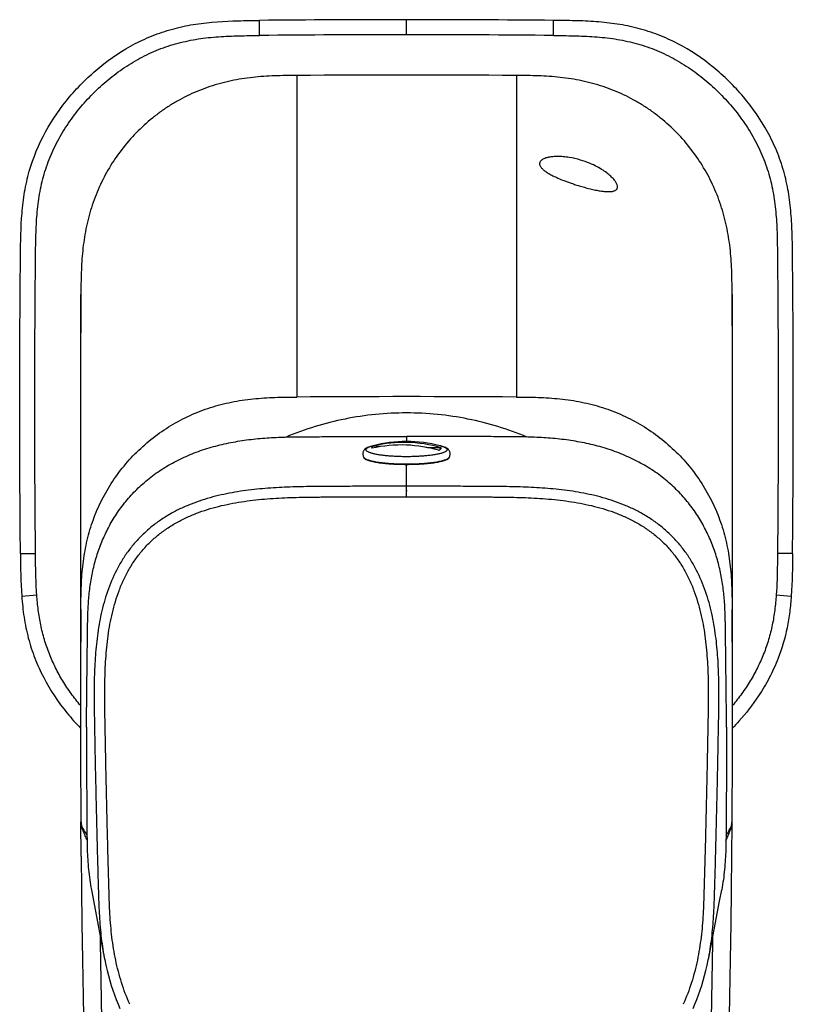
# Model space of a CAD drawing. Header units: millimetres. Extents: x -31 to 283, y -92 to 284.
# Tile 2 of 10: x -31 to 20, y 15 to 80. Entities that reach past the tile are written whole.
import ezdxf

# ---------------------------------------------------------------- set-up
doc = ezdxf.new("R2010")
doc.units = ezdxf.units.MM
doc.header["$LTSCALE"] = 23.1
doc.layers.get('0').update_dxf_attribs({"linetype": 'CONTINUOUS'})

msp = doc.modelspace()

# ---------------------------------------------------------------- linework, layer by layer
at = {"color": 9, "linetype": 'CONTINUOUS'}
for p, q in [((-15.167, 78.876), (-15.177, 79.876)), ((-5.42, 78.923), (-5.42, 79.923)), ((4.328, 78.876), (4.337, 79.876)), ((-12.706, 76.223), (-12.706, 54.889)), ((1.867, 76.223), (1.867, 54.889)), ((-5.42, 52.273), (-5.42, 51.939)), ((-5.42, 48.273), (-5.42, 50.427)), ((-31.033, 44.506), (-30.033, 44.516)), ((20.193, 44.506), (19.193, 44.516)), ((-30.948, 41.684), (-29.95, 41.755)), ((19.111, 41.755), (20.108, 41.684))]:
    msp.add_line(p, q, dxfattribs=at)
at = {"color": 7, "linetype": 'CONTINUOUS'}
for p, q in [((-27.024, 40.789), (-27.024, 61.684)), ((16.185, 61.684), (16.185, 40.789)), ((-27.05, 54.285), (-27.05, 33.613)), ((16.21, 33.613), (16.21, 54.285)), ((-7.548, 51.66), (-6.868, 51.639)), ((-27.005, 24.42), (-27.025, 26.699)), ((-27.024, 26.633), (-27.024, 26.635)), ((-27.024, 26.621), (-27.023, 26.506)), ((-27.023, 26.507), (-27.023, 26.506)), ((16.184, 26.506), (16.184, 26.507)), ((16.185, 26.633), (16.185, 26.701)), ((-26.33, 22.201), (-25.471, 17.699)), ((15.344, 21.434), (15.491, 22.201)), ((14.63, 17.693), (15.344, 21.434))]:
    msp.add_line(p, q, dxfattribs=at)
at = {"color": 9, "linetype": 'CONTINUOUS'}
msp.add_lwpolyline([(-5.42, 48.702), (-5.42, 48.676), (-5.42, 48.648)], dxfattribs=at)
at = {"color": 7, "linetype": 'CONTINUOUS'}
for points in [[(15.993, 12.554), (16.039, 15.097), (16.08, 17.564), (16.114, 19.94), (16.143, 22.225), (16.166, 24.419), (16.185, 26.634)], [(-27.005, 24.42), (-26.982, 22.226), (-26.954, 19.941), (-26.919, 17.565), (-26.878, 15.098), (-26.832, 12.554)], [(-25.471, 17.699), (-25.443, 17.555), (-25.367, 17.194), (-25.285, 16.844), (-25.199, 16.505), (-25.106, 16.174), (-25.009, 15.851), (-24.905, 15.534), (-24.796, 15.221), (-24.68, 14.912), (-24.558, 14.605), (-24.435, 14.315)], [(13.595, 14.315), (13.718, 14.605), (13.841, 14.912), (13.957, 15.221), (14.066, 15.534), (14.169, 15.851), (14.267, 16.174), (14.359, 16.505), (14.446, 16.844), (14.528, 17.194), (14.603, 17.555), (14.63, 17.693)]]:
    msp.add_lwpolyline(points, dxfattribs=at)
for centre, radius, start, end in [((-5.415, -921.634), 1001.558, 90.000256, 90.558431), ((-5.424, -921.634), 1001.558, 89.441569, 89.999744), ((-5.778, 42.942), 8.765, 87.65476, 102.81119), ((-5.42, 42.939), 9, 75.70107, 104.29888), ((-5.606, 43.121), 8.757, 88.78238, 102.81549), ((-5.611, 42.919), 8.959, 73.83959, 88.77875), ((-5.786, 42.74), 8.967, 73.84757, 87.65992), ((971.911, 33.613), 998.96, 179.588419, 180.392079), ((-982.75, 33.613), 998.96, 359.607921, 0.411581), ((-25.857, 26.786), 1.169, 180.42238, 213.33116), ((-5.871, 39.905), 25.076, 213.28432, 214.16847), ((-4.971, 39.907), 25.08, 325.83164, 326.71563), ((15.018, 26.786), 1.169, 326.66884, 359.57763)]:
    msp.add_arc(centre, radius, start, end, dxfattribs=at)
at = {"color": 9, "linetype": 'CONTINUOUS'}
for centre, radius, start, end in [((-5.419, -920.752), 999.676, 90.000029, 90.558696), ((-5.42, -920.752), 999.676, 89.441304, 89.999971), ((-3.916, 48.837), 2.913, 74.9469, 75.70409), ((-3.844, 49.105), 2.636, 74.22183, 74.93984), ((-3.794, 49.286), 2.447, 73.94234, 74.21389), ((-26.398, 26.638), 0.625, 180.49848, 190.71741), ((-26.38, 26.642), 0.644, 190.72192, 195.8004), ((15.544, 26.641), 0.641, 344.18183, 349.28437), ((15.562, 26.638), 0.623, 349.25772, 359.52152), ((1285.384, 37.709), 1311.261, 180.811578, 181.107308), ((-1281.66, 37.496), 1296.696, 358.889671, 359.188734)]:
    msp.add_arc(centre, radius, start, end, dxfattribs=at)
at = {"color": 7, "linetype": 'CONTINUOUS'}
for centre, major_axis, ratio, start_param, end_param in [((-5.42, -969.641), (0, -1045.889), 0.984808, 3.134518, 3.148667), ((1002.964, 54.285), (0, -1045.903), 0.984808, -1.577871, -1.570796), ((-1013.803, 54.285), (0, 1045.903), 0.984808, -1.570796, -1.563722), ((-5.42, -959.439), (1030, 0), 0.984809, 1.563722, 1.577871)]:
    msp.add_ellipse(centre, major_axis=major_axis, ratio=ratio, start_param=start_param, end_param=end_param, dxfattribs=at)
for points, knots in [([(-31.033, 44.506), (-31.06, 47.33), (-31.091, 52.978), (-31.073, 59.094), (-31.044, 62.861), (-31.026, 64.715), (-31.004, 66.586), (-30.779, 68.486), (-30.37, 70.337), (-29.453, 72.542), (-27.834, 74.859), (-25.83, 76.841), (-23.863, 78.157), (-22.135, 78.94), (-20.783, 79.373), (-18.908, 79.752), (-17.262, 79.844), (-15.878, 79.869), (-15.409, 79.874), (-15.177, 79.876)], [0, 0, 0, 0, 0.193998, 0.387996, 0.420328, 0.452659, 0.515736, 0.546168, 0.576082, 0.635691, 0.695908, 0.756391, 0.816477, 0.846293, 0.876218, 0.906144, 0.967985, 0.983992, 1, 1, 1, 1]), ([(20.193, 44.506), (20.212, 46.388), (20.238, 50.154), (20.245, 55.801), (20.225, 60.423), (20.201, 63.247), (20.187, 64.659), (20.174, 65.684), (20.105, 67.094), (19.938, 68.498), (19.631, 69.878), (19.167, 71.215), (18.35, 72.914), (17, 74.856), (14.982, 76.847), (13.015, 78.161), (11.297, 78.939), (9.951, 79.371), (8.565, 79.652), (7.16, 79.803), (5.984, 79.852), (5.043, 79.869), (4.573, 79.874), (4.337, 79.876)], [0, 0, 0, 0, 0.125, 0.25, 0.375, 0.431909, 0.4375, 0.46875, 0.5, 0.53125, 0.5625, 0.59375, 0.625, 0.6875, 0.75, 0.8125, 0.84375, 0.875, 0.90625, 0.9375, 0.96875, 0.984375, 1, 1, 1, 1]), ([(-12.706, 76.223), (-13.192, 76.219), (-13.922, 76.211), (-14.893, 76.164), (-15.62, 76.101), (-16.343, 76.006), (-17.06, 75.874), (-17.77, 75.704), (-18.468, 75.494), (-19.153, 75.242), (-19.822, 74.95), (-20.471, 74.619), (-21.1, 74.249), (-21.706, 73.842), (-22.479, 73.253), (-23.379, 72.432), (-24.336, 71.328), (-25.158, 70.121), (-25.72, 69.04), (-26.093, 68.142), (-26.333, 67.453), (-26.533, 66.752), (-26.694, 66.04), (-26.818, 65.321), (-26.909, 64.598), (-26.968, 63.871), (-27.013, 62.899), (-27.021, 62.17), (-27.024, 61.684)], [0, 0, 0, 0, 0.062508, 0.093762, 0.125016, 0.15627, 0.187523, 0.218777, 0.250029, 0.281282, 0.312535, 0.343788, 0.375041, 0.406293, 0.437546, 0.500025, 0.562505, 0.624984, 0.687463, 0.718716, 0.749969, 0.781222, 0.812476, 0.84373, 0.874984, 0.906238, 0.937492, 1, 1, 1, 1]), ([(16.185, 61.684), (16.181, 62.17), (16.174, 62.899), (16.129, 63.871), (16.07, 64.598), (15.979, 65.321), (15.854, 66.04), (15.693, 66.752), (15.493, 67.453), (15.253, 68.142), (14.881, 69.04), (14.319, 70.121), (13.496, 71.328), (12.54, 72.432), (11.64, 73.253), (10.866, 73.842), (10.261, 74.249), (9.632, 74.619), (8.982, 74.95), (8.314, 75.242), (7.629, 75.494), (6.93, 75.704), (6.221, 75.874), (5.503, 76.006), (4.78, 76.101), (4.053, 76.164), (3.082, 76.211), (2.353, 76.219), (1.867, 76.223)], [0, 0, 0, 0, 0.062508, 0.093762, 0.125016, 0.15627, 0.187524, 0.218778, 0.250031, 0.281284, 0.312537, 0.375016, 0.437495, 0.499975, 0.562454, 0.593707, 0.624959, 0.656212, 0.687465, 0.718718, 0.749971, 0.781223, 0.812477, 0.84373, 0.874984, 0.906238, 0.937492, 1, 1, 1, 1]), ([(-27.024, 40.789), (-27.021, 41.264), (-27.013, 41.977), (-26.967, 42.926), (-26.907, 43.636), (-26.814, 44.343), (-26.687, 45.045), (-26.523, 45.739), (-26.32, 46.424), (-26.076, 47.095), (-25.792, 47.751), (-25.47, 48.389), (-24.99, 49.214), (-24.297, 50.19), (-23.334, 51.257), (-22.251, 52.205), (-21.26, 52.887), (-20.424, 53.359), (-19.775, 53.676), (-19.109, 53.955), (-18.428, 54.196), (-17.733, 54.396), (-17.028, 54.558), (-16.315, 54.683), (-15.597, 54.774), (-14.876, 54.833), (-13.912, 54.878), (-13.189, 54.886), (-12.706, 54.889)], [0, 0, 0, 0, 0.062029, 0.093045, 0.124064, 0.155086, 0.186115, 0.217154, 0.248206, 0.279274, 0.310361, 0.341469, 0.372601, 0.434916, 0.49734, 0.559876, 0.62252, 0.653894, 0.685291, 0.71671, 0.748148, 0.779602, 0.811069, 0.842547, 0.874032, 0.905522, 0.937015, 1, 1, 1, 1]), ([(1.867, 54.889), (2.349, 54.886), (3.073, 54.878), (4.037, 54.833), (4.758, 54.774), (5.476, 54.683), (6.188, 54.558), (6.893, 54.396), (7.588, 54.196), (8.27, 53.955), (8.936, 53.676), (9.584, 53.359), (10.421, 52.887), (11.411, 52.205), (12.495, 51.257), (13.458, 50.19), (14.151, 49.214), (14.631, 48.389), (14.953, 47.751), (15.236, 47.095), (15.48, 46.424), (15.684, 45.739), (15.848, 45.045), (15.975, 44.343), (16.067, 43.636), (16.128, 42.926), (16.174, 41.977), (16.181, 41.264), (16.185, 40.789)], [0, 0, 0, 0, 0.062985, 0.094478, 0.125968, 0.157453, 0.188931, 0.220398, 0.251852, 0.28329, 0.314709, 0.346106, 0.37748, 0.440124, 0.50266, 0.565084, 0.627399, 0.658531, 0.689639, 0.720726, 0.751794, 0.782846, 0.813885, 0.844914, 0.875936, 0.906955, 0.937971, 1, 1, 1, 1]), ([(2.575, 52.236), (1.945, 52.499), (0.657, 52.963), (-1.335, 53.464), (-3.367, 53.767), (-5.42, 53.868), (-7.472, 53.767), (-9.505, 53.464), (-11.496, 52.963), (-12.784, 52.499), (-13.414, 52.236)], [0, 0, 0, 0, 0.124874, 0.249854, 0.374908, 0.5, 0.625092, 0.750146, 0.875126, 1, 1, 1, 1]), ([(-26.651, 33.188), (-26.645, 33.851), (-26.635, 34.845), (-26.62, 36.171), (-26.611, 37), (-26.603, 37.663), (-26.596, 38.16), (-26.59, 38.657), (-26.585, 39.071), (-26.58, 39.403), (-26.577, 39.651), (-26.574, 39.9), (-26.567, 40.232), (-26.555, 40.646), (-26.53, 41.143), (-26.493, 41.639), (-26.423, 42.3), (-26.292, 43.124), (-26.057, 44.102), (-25.735, 45.063), (-25.324, 46.001), (-24.819, 46.908), (-24.216, 47.774), (-23.633, 48.449), (-23.119, 48.957), (-22.566, 49.446), (-21.814, 50.009), (-20.832, 50.594), (-19.778, 51.087), (-18.666, 51.487), (-17.512, 51.794), (-16.329, 52.014), (-15.128, 52.154), (-14.119, 52.215), (-13.311, 52.24), (-12.704, 52.249), (-12.097, 52.254), (-11.49, 52.257), (-10.883, 52.26), (-10.074, 52.264), (-9.062, 52.268), (-7.848, 52.271), (-6.634, 52.273), (-5.824, 52.273), (-5.42, 52.273)], [0, 0, 0, 0, 0.056561, 0.084841, 0.113121, 0.127262, 0.141402, 0.155542, 0.169682, 0.176752, 0.183823, 0.190893, 0.197963, 0.212105, 0.226251, 0.240404, 0.25457, 0.282963, 0.311499, 0.340255, 0.369314, 0.398758, 0.428684, 0.459179, 0.474669, 0.490327, 0.522142, 0.554619, 0.587695, 0.621269, 0.655229, 0.689461, 0.72386, 0.758345, 0.775602, 0.792862, 0.810123, 0.827385, 0.844646, 0.861908, 0.896431, 0.930954, 0.965477, 1, 1, 1, 1]), ([(15.812, 33.188), (15.806, 33.851), (15.796, 34.845), (15.781, 36.171), (15.771, 37), (15.763, 37.663), (15.757, 38.16), (15.751, 38.657), (15.745, 39.071), (15.741, 39.403), (15.738, 39.651), (15.734, 39.9), (15.728, 40.232), (15.716, 40.646), (15.691, 41.143), (15.654, 41.639), (15.583, 42.3), (15.453, 43.124), (15.217, 44.102), (14.896, 45.063), (14.484, 46.001), (13.98, 46.908), (13.377, 47.774), (12.794, 48.449), (12.279, 48.957), (11.726, 49.446), (10.975, 50.009), (9.992, 50.594), (8.938, 51.087), (7.827, 51.487), (6.673, 51.794), (5.49, 52.014), (4.288, 52.154), (3.28, 52.215), (2.471, 52.24), (1.864, 52.249), (1.257, 52.254), (0.65, 52.257), (0.043, 52.26), (-0.766, 52.264), (-1.778, 52.268), (-2.992, 52.271), (-4.206, 52.273), (-5.015, 52.273), (-5.42, 52.273)], [0, 0, 0, 0, 0.05656, 0.084841, 0.113121, 0.127261, 0.141402, 0.155542, 0.169682, 0.176752, 0.183823, 0.190893, 0.197963, 0.212105, 0.226251, 0.240404, 0.25457, 0.282963, 0.311499, 0.340255, 0.369314, 0.398758, 0.428684, 0.459179, 0.474669, 0.490327, 0.522142, 0.554619, 0.587694, 0.621269, 0.655228, 0.68946, 0.72386, 0.758345, 0.775602, 0.792862, 0.810124, 0.827385, 0.844646, 0.861908, 0.896431, 0.930954, 0.965477, 1, 1, 1, 1]), ([(-7.643, 51.66), (-7.696, 51.646), (-7.797, 51.618), (-7.938, 51.567), (-8.065, 51.506), (-8.161, 51.439), (-8.228, 51.369), (-8.273, 51.304), (-8.307, 51.225), (-8.323, 51.137), (-8.317, 51.047), (-8.291, 50.963), (-8.251, 50.891), (-8.217, 50.85), (-8.2, 50.832)], [0, 0, 0, 0, 0.131821, 0.25045, 0.360023, 0.469064, 0.527617, 0.590889, 0.659125, 0.730847, 0.803316, 0.873527, 0.939301, 1, 1, 1, 1]), ([(-7.722, 51.489), (-7.724, 51.496), (-7.725, 51.511), (-7.72, 51.534), (-7.708, 51.556), (-7.688, 51.577), (-7.663, 51.599), (-7.617, 51.629), (-7.577, 51.648), (-7.548, 51.66)], [0, 0, 0, 0, 0.083798, 0.169118, 0.263293, 0.371799, 0.498123, 0.64431, 1, 1, 1, 1]), ([(-2.64, 50.832), (-2.622, 50.85), (-2.588, 50.891), (-2.548, 50.963), (-2.522, 51.047), (-2.517, 51.137), (-2.533, 51.225), (-2.566, 51.304), (-2.611, 51.369), (-2.679, 51.439), (-2.774, 51.506), (-2.901, 51.567), (-3.043, 51.618), (-3.144, 51.646), (-3.197, 51.66)], [0, 0, 0, 0, 0.060699, 0.126471, 0.196682, 0.269151, 0.340873, 0.40911, 0.472382, 0.530935, 0.639977, 0.74955, 0.868179, 1, 1, 1, 1]), ([(-4.145, 51.555), (-3.974, 51.55), (-3.631, 51.54), (-3.289, 51.529), (-3.118, 51.524)], [0, 0, 0, 0, 0.500241, 1, 1, 1, 1]), ([(-3.291, 51.353), (-3.276, 51.359), (-3.254, 51.369), (-3.227, 51.383), (-3.198, 51.4), (-3.17, 51.418), (-3.146, 51.441), (-3.128, 51.462), (-3.117, 51.484), (-3.115, 51.507), (-3.116, 51.518), (-3.118, 51.524)], [0, 0, 0, 0, 0.188582, 0.274828, 0.355752, 0.567408, 0.656993, 0.736955, 0.874126, 0.936983, 1, 1, 1, 1]), ([(-5.42, 50.427), (-5.584, 50.427), (-5.908, 50.431), (-6.38, 50.453), (-6.824, 50.488), (-7.168, 50.529), (-7.418, 50.568), (-7.584, 50.599), (-7.733, 50.633), (-7.865, 50.668), (-7.978, 50.706), (-8.071, 50.745), (-8.144, 50.785), (-8.184, 50.816), (-8.2, 50.832)], [0, 0, 0, 0, 0.173591, 0.341983, 0.50016, 0.643464, 0.708235, 0.767802, 0.821775, 0.869825, 0.911708, 0.947293, 0.976612, 1, 1, 1, 1]), ([(-2.64, 50.832), (-2.655, 50.816), (-2.695, 50.785), (-2.769, 50.745), (-2.862, 50.706), (-2.975, 50.668), (-3.106, 50.633), (-3.255, 50.599), (-3.421, 50.568), (-3.671, 50.529), (-4.016, 50.488), (-4.459, 50.453), (-4.932, 50.431), (-5.255, 50.427), (-5.42, 50.427)], [0, 0, 0, 0, 0.023387, 0.052707, 0.088292, 0.130175, 0.178225, 0.232198, 0.291765, 0.356536, 0.499841, 0.658016, 0.826409, 1, 1, 1, 1]), ([(-30.948, 41.684), (-30.914, 41.215), (-30.817, 40.277), (-30.536, 38.891), (-30.101, 37.546), (-29.318, 35.83), (-28.28, 34.28), (-27.359, 33.244), (-27.05, 32.926)], [0, 0, 0, 0, 0.144022, 0.288045, 0.432067, 0.57609, 0.864134, 1, 1, 1, 1]), ([(20.108, 41.684), (20.096, 41.509), (20.066, 41.159), (20.008, 40.633), (19.93, 40.108), (19.741, 39.071), (19.359, 37.758), (18.672, 36.254), (17.827, 34.835), (16.978, 33.743), (16.355, 33.076), (16.211, 32.927)], [0, 0, 0, 0, 0.055021, 0.110042, 0.164189, 0.218335, 0.432455, 0.575724, 0.718993, 0.936064, 1, 1, 1, 1]), ([(-26.652, 32.985), (-26.652, 33.003), (-26.652, 33.071), (-26.652, 33.138), (-26.651, 33.188)], [0, 0, 0, 0, 0.265502, 1, 1, 1, 1]), ([(-26.652, 32.985), (-26.652, 32.535), (-26.65, 31.635), (-26.646, 30.285), (-26.64, 28.935), (-26.634, 27.81), (-26.628, 26.91), (-26.624, 26.347), (-26.62, 25.897), (-26.615, 25.447), (-26.605, 24.885), (-26.576, 24.211), (-26.507, 23.313), (-26.414, 22.643), (-26.33, 22.201)], [0, 0, 0, 0, 0.125, 0.25, 0.375, 0.5, 0.5625, 0.625001, 0.656251, 0.687501, 0.75, 0.8125, 0.875003, 1, 1, 1, 1]), ([(15.813, 32.985), (15.812, 32.535), (15.811, 31.635), (15.807, 30.285), (15.801, 28.935), (15.794, 27.81), (15.788, 26.91), (15.784, 26.347), (15.781, 25.897), (15.776, 25.447), (15.765, 24.885), (15.736, 24.211), (15.668, 23.313), (15.575, 22.643), (15.491, 22.201)], [0, 0, 0, 0, 0.125, 0.25, 0.375, 0.5, 0.5625, 0.625, 0.65625, 0.6875, 0.75, 0.8125, 0.875003, 1, 1, 1, 1]), ([(15.813, 32.985), (15.813, 33.003), (15.813, 33.071), (15.812, 33.138), (15.812, 33.188)], [0, 0, 0, 0, 0.265502, 1, 1, 1, 1])]:
    msp.add_open_spline(points, degree=3, knots=knots, dxfattribs=at)
at = {"color": 9, "linetype": 'CONTINUOUS'}
for points, knots in [([(-30.032, 44.516), (-30.041, 45.425), (-30.057, 47.242), (-30.072, 49.969), (-30.08, 52.695), (-30.081, 54.967), (-30.077, 56.785), (-30.073, 58.148), (-30.067, 59.511), (-30.059, 60.874), (-30.05, 62.011), (-30.043, 62.919), (-30.037, 63.601), (-30.03, 64.283), (-30.022, 64.964), (-30.008, 65.645), (-29.981, 66.326), (-29.936, 67.006), (-29.867, 67.683), (-29.769, 68.358), (-29.635, 69.026), (-29.464, 69.686), (-29.253, 70.334), (-29.003, 70.968), (-28.717, 71.586), (-28.396, 72.187), (-27.924, 72.964), (-27.391, 73.701), (-26.807, 74.397), (-26.345, 74.898), (-25.859, 75.375), (-25.351, 75.829), (-24.82, 76.257), (-24.086, 76.792), (-23.117, 77.387), (-21.881, 77.965), (-20.584, 78.392), (-19.247, 78.665), (-18.117, 78.783), (-17.21, 78.835), (-16.529, 78.857), (-15.848, 78.869), (-15.394, 78.874), (-15.167, 78.876)], [0, 0, 0, 0, 0.062527, 0.125054, 0.18758, 0.250106, 0.281369, 0.312632, 0.343896, 0.37516, 0.406425, 0.422058, 0.43769, 0.453323, 0.468955, 0.484581, 0.500198, 0.515812, 0.531432, 0.547054, 0.562678, 0.578298, 0.593916, 0.609537, 0.625159, 0.640779, 0.656396, 0.687632, 0.703256, 0.718877, 0.734495, 0.750114, 0.765736, 0.78136, 0.812587, 0.843816, 0.875042, 0.906276, 0.937506, 0.953134, 0.968758, 0.984375, 1, 1, 1, 1]), ([(4.328, 78.876), (4.555, 78.874), (5.009, 78.869), (5.69, 78.857), (6.371, 78.835), (7.278, 78.783), (8.408, 78.665), (9.745, 78.392), (11.041, 77.965), (12.278, 77.387), (13.247, 76.792), (13.981, 76.257), (14.511, 75.829), (15.019, 75.375), (15.505, 74.898), (15.968, 74.397), (16.552, 73.701), (17.085, 72.964), (17.556, 72.187), (17.877, 71.586), (18.164, 70.968), (18.413, 70.334), (18.625, 69.686), (18.796, 69.026), (18.929, 68.358), (19.028, 67.683), (19.097, 67.006), (19.142, 66.326), (19.169, 65.645), (19.183, 64.964), (19.191, 64.283), (19.197, 63.601), (19.203, 62.919), (19.211, 62.011), (19.219, 60.874), (19.227, 59.511), (19.234, 58.148), (19.238, 56.785), (19.241, 54.967), (19.241, 52.695), (19.233, 49.969), (19.217, 47.242), (19.202, 45.425), (19.193, 44.516)], [0, 0, 0, 0, 0.015625, 0.031242, 0.046866, 0.062494, 0.093724, 0.124958, 0.156184, 0.187413, 0.21864, 0.234264, 0.249886, 0.265505, 0.281123, 0.296744, 0.312368, 0.343604, 0.359221, 0.374841, 0.390463, 0.406084, 0.421702, 0.437322, 0.452946, 0.468568, 0.484188, 0.499802, 0.515419, 0.531045, 0.546677, 0.56231, 0.577942, 0.593575, 0.62484, 0.656104, 0.687368, 0.718631, 0.749894, 0.81242, 0.874946, 0.937473, 1, 1, 1, 1]), ([(6.122, 70.613), (5.878, 70.686), (5.499, 70.773), (4.99, 70.836), (4.626, 70.853), (4.307, 70.841), (4.048, 70.807), (3.845, 70.759), (3.691, 70.702), (3.577, 70.64), (3.496, 70.574), (3.442, 70.505), (3.414, 70.434), (3.406, 70.362), (3.418, 70.29), (3.446, 70.219), (3.489, 70.148), (3.546, 70.077), (3.616, 70.005), (3.698, 69.933), (3.83, 69.833), (4.028, 69.706), (4.308, 69.556), (4.645, 69.4), (4.968, 69.269), (5.264, 69.158), (5.521, 69.067), (5.81, 68.972), (6.014, 68.909), (6.122, 68.877)], [0, 0, 0, 0, 0.124878, 0.189933, 0.250927, 0.303342, 0.34572, 0.379073, 0.405204, 0.425815, 0.442338, 0.456038, 0.46806, 0.479437, 0.490999, 0.503328, 0.516784, 0.531585, 0.547856, 0.565682, 0.585127, 0.629132, 0.680554, 0.74051, 0.810962, 0.851135, 0.895384, 0.944742, 1, 1, 1, 1]), ([(6.122, 68.877), (6.239, 68.842), (6.418, 68.792), (6.661, 68.729), (6.847, 68.683), (7.029, 68.642), (7.249, 68.597), (7.489, 68.555), (7.737, 68.524), (7.938, 68.512), (8.099, 68.515), (8.23, 68.529), (8.335, 68.554), (8.419, 68.587), (8.483, 68.628), (8.531, 68.678), (8.562, 68.735), (8.576, 68.798), (8.576, 68.867), (8.562, 68.941), (8.534, 69.02), (8.492, 69.104), (8.437, 69.193), (8.339, 69.325), (8.177, 69.501), (7.927, 69.719), (7.606, 69.949), (7.203, 70.186), (6.703, 70.42), (6.328, 70.552), (6.122, 70.613)], [0, 0, 0, 0, 0.062934, 0.096224, 0.129655, 0.162143, 0.19263, 0.245663, 0.288136, 0.322046, 0.349379, 0.371609, 0.389868, 0.405049, 0.417966, 0.42941, 0.44019, 0.451067, 0.462673, 0.475476, 0.489806, 0.505891, 0.5239, 0.543976, 0.590794, 0.647377, 0.714897, 0.794808, 0.889043, 1, 1, 1, 1]), ([(-5.42, 50.93), (-5.541, 50.93), (-5.781, 50.932), (-6.136, 50.945), (-6.477, 50.966), (-6.8, 50.994), (-7.097, 51.03), (-7.363, 51.072), (-7.594, 51.119), (-7.762, 51.165), (-7.874, 51.205), (-7.943, 51.234), (-8, 51.264), (-8.046, 51.294), (-8.08, 51.325), (-8.102, 51.357), (-8.111, 51.391), (-8.107, 51.425), (-8.089, 51.457), (-8.059, 51.489), (-8.017, 51.519), (-7.964, 51.549), (-7.9, 51.578), (-7.792, 51.619), (-7.705, 51.644), (-7.643, 51.66)], [0, 0, 0, 0, 0.108283, 0.214639, 0.317183, 0.414104, 0.503709, 0.584462, 0.65503, 0.714343, 0.739549, 0.761719, 0.780865, 0.797073, 0.81056, 0.821768, 0.831509, 0.841009, 0.851585, 0.864203, 0.879419, 0.897515, 0.918616, 0.942755, 1, 1, 1, 1]), ([(-3.117, 51.638), (-3.088, 51.63), (-3.033, 51.613), (-2.956, 51.585), (-2.891, 51.557), (-2.836, 51.528), (-2.792, 51.498), (-2.759, 51.468), (-2.738, 51.437), (-2.728, 51.404), (-2.732, 51.371), (-2.749, 51.339), (-2.776, 51.309), (-2.815, 51.279), (-2.865, 51.249), (-2.926, 51.221), (-2.998, 51.193), (-3.114, 51.155), (-3.283, 51.111), (-3.514, 51.065), (-3.779, 51.025), (-4.071, 50.991), (-4.387, 50.964), (-4.721, 50.944), (-5.067, 50.932), (-5.302, 50.93), (-5.42, 50.93)], [0, 0, 0, 0, 0.027722, 0.052518, 0.074356, 0.093253, 0.109299, 0.122707, 0.133902, 0.143657, 0.15313, 0.163578, 0.175952, 0.190811, 0.208448, 0.228998, 0.252506, 0.278959, 0.340445, 0.412729, 0.494748, 0.585208, 0.68263, 0.785396, 0.891784, 1, 1, 1, 1]), ([(-8.27, 50.925), (-8.271, 50.916), (-8.27, 50.897), (-8.26, 50.868), (-8.24, 50.841), (-8.223, 50.824), (-8.213, 50.816)], [0, 0, 0, 0, 0.21525, 0.442751, 0.700295, 1, 1, 1, 1]), ([(-8.213, 50.816), (-8.195, 50.8), (-8.151, 50.77), (-8.071, 50.731), (-7.973, 50.693), (-7.856, 50.657), (-7.721, 50.622), (-7.509, 50.577), (-7.208, 50.528), (-6.808, 50.482), (-6.369, 50.448), (-5.901, 50.428), (-5.582, 50.423), (-5.42, 50.423)], [0, 0, 0, 0, 0.025161, 0.056199, 0.093283, 0.136396, 0.185376, 0.239955, 0.364559, 0.506998, 0.663364, 0.829249, 1, 1, 1, 1]), ([(-5.42, 50.423), (-5.258, 50.423), (-4.938, 50.428), (-4.471, 50.448), (-4.031, 50.482), (-3.632, 50.528), (-3.33, 50.577), (-3.119, 50.622), (-2.984, 50.657), (-2.867, 50.693), (-2.768, 50.731), (-2.689, 50.771), (-2.644, 50.8), (-2.626, 50.816)], [0, 0, 0, 0, 0.170765, 0.336661, 0.493037, 0.635475, 0.760083, 0.814662, 0.86364, 0.906746, 0.943817, 0.974841, 1, 1, 1, 1]), ([(-2.626, 50.816), (-2.616, 50.824), (-2.599, 50.841), (-2.58, 50.869), (-2.569, 50.897), (-2.569, 50.916), (-2.57, 50.925)], [0, 0, 0, 0, 0.299716, 0.557258, 0.784746, 1, 1, 1, 1]), ([(-5.42, 48.97), (-5.898, 48.97), (-6.854, 48.969), (-8.289, 48.967), (-9.484, 48.963), (-10.441, 48.958), (-11.161, 48.953), (-11.882, 48.948), (-12.606, 48.935), (-13.333, 48.912), (-14.062, 48.877), (-14.794, 48.827), (-15.528, 48.758), (-16.262, 48.666), (-16.996, 48.547), (-17.728, 48.397), (-18.457, 48.213), (-19.18, 47.99), (-19.893, 47.723), (-20.591, 47.406), (-21.268, 47.038), (-21.917, 46.614), (-22.53, 46.135), (-23.1, 45.602), (-23.619, 45.019), (-24.084, 44.394), (-24.626, 43.517), (-25.163, 42.353), (-25.61, 40.899), (-25.85, 39.667), (-25.98, 38.681), (-26.075, 37.701), (-26.125, 36.722), (-26.145, 35.747), (-26.148, 35.02), (-26.142, 34.296), (-26.131, 33.575), (-26.118, 32.856), (-26.104, 32.138), (-26.091, 31.421), (-26.071, 30.464), (-26.046, 29.268), (-26.014, 27.832), (-25.979, 26.397), (-25.949, 25.202), (-25.924, 24.245), (-25.904, 23.527), (-25.884, 22.81), (-25.864, 22.091), (-25.842, 21.368), (-25.8, 20.393), (-25.707, 19.165), (-25.564, 18.186), (-25.471, 17.699)], [0, 0, 0, 0, 0.030453, 0.060891, 0.091325, 0.106561, 0.121822, 0.137121, 0.152482, 0.167913, 0.183416, 0.198987, 0.214622, 0.230319, 0.246085, 0.261935, 0.277888, 0.293936, 0.310084, 0.326332, 0.34268, 0.359117, 0.375624, 0.39217, 0.408719, 0.425239, 0.441689, 0.474301, 0.506506, 0.538322, 0.554104, 0.569806, 0.60099, 0.616478, 0.631906, 0.647274, 0.662573, 0.677812, 0.693042, 0.708275, 0.723507, 0.753972, 0.784437, 0.8149, 0.845364, 0.860595, 0.875826, 0.89106, 0.906299, 0.92163, 0.937108, 0.968396, 1, 1, 1, 1]), ([(14.631, 17.699), (14.724, 18.186), (14.867, 19.165), (14.96, 20.393), (15.002, 21.368), (15.024, 22.091), (15.045, 22.81), (15.065, 23.527), (15.084, 24.245), (15.11, 25.202), (15.14, 26.397), (15.174, 27.832), (15.207, 29.268), (15.232, 30.464), (15.251, 31.421), (15.265, 32.138), (15.278, 32.856), (15.291, 33.575), (15.303, 34.296), (15.309, 35.02), (15.306, 35.747), (15.286, 36.722), (15.236, 37.701), (15.141, 38.681), (15.011, 39.667), (14.771, 40.899), (14.324, 42.353), (13.786, 43.517), (13.244, 44.394), (12.78, 45.019), (12.261, 45.602), (11.691, 46.135), (11.078, 46.614), (10.429, 47.038), (9.752, 47.406), (9.054, 47.723), (8.341, 47.99), (7.618, 48.213), (6.889, 48.397), (6.156, 48.547), (5.423, 48.666), (4.689, 48.758), (3.955, 48.827), (3.223, 48.877), (2.493, 48.912), (1.766, 48.935), (1.043, 48.948), (0.321, 48.953), (-0.398, 48.958), (-1.355, 48.963), (-2.55, 48.967), (-3.985, 48.969), (-4.941, 48.97), (-5.42, 48.97)], [0, 0, 0, 0, 0.031604, 0.062892, 0.07837, 0.093701, 0.10894, 0.124174, 0.139405, 0.154636, 0.1851, 0.215563, 0.246028, 0.276493, 0.291725, 0.306958, 0.322188, 0.337427, 0.352726, 0.368094, 0.383522, 0.39901, 0.430194, 0.445896, 0.461678, 0.493494, 0.525699, 0.558311, 0.574761, 0.591281, 0.60783, 0.624376, 0.640883, 0.65732, 0.673668, 0.689916, 0.706064, 0.722112, 0.738065, 0.753915, 0.769681, 0.785378, 0.801013, 0.816584, 0.832087, 0.847518, 0.862879, 0.878178, 0.893439, 0.908675, 0.939109, 0.969547, 1, 1, 1, 1]), ([(-23.786, 14.599), (-23.991, 15.069), (-24.351, 16.033), (-24.674, 17.277), (-24.861, 18.287), (-24.968, 19.05), (-25.046, 19.816), (-25.098, 20.584), (-25.133, 21.354), (-25.156, 22.124), (-25.178, 22.894), (-25.2, 23.663), (-25.22, 24.433), (-25.247, 25.46), (-25.28, 26.743), (-25.316, 28.283), (-25.35, 29.823), (-25.376, 31.106), (-25.396, 32.133), (-25.41, 32.903), (-25.422, 33.545), (-25.43, 34.058), (-25.436, 34.572), (-25.44, 35.213), (-25.431, 36.24), (-25.394, 37.266), (-25.31, 38.289), (-25.191, 39.308), (-25.009, 40.32), (-24.744, 41.312), (-24.498, 42.042), (-24.201, 42.753), (-23.849, 43.438), (-23.438, 44.09), (-22.969, 44.701), (-22.443, 45.264), (-21.865, 45.774), (-21.241, 46.227), (-20.58, 46.623), (-19.889, 46.963), (-18.937, 47.347), (-17.702, 47.707), (-16.44, 47.94), (-15.421, 48.068), (-14.655, 48.139), (-13.886, 48.189), (-13.117, 48.223), (-12.476, 48.24), (-11.963, 48.248), (-11.578, 48.252), (-11.193, 48.256), (-10.68, 48.259), (-10.038, 48.263), (-9.269, 48.266), (-8.499, 48.268), (-7.729, 48.27), (-6.703, 48.272), (-5.933, 48.273), (-5.42, 48.273)], [0, 0, 0, 0, 0.031249, 0.062499, 0.07813, 0.09376, 0.109391, 0.125022, 0.140653, 0.156285, 0.171917, 0.187548, 0.20318, 0.218812, 0.250075, 0.281338, 0.312602, 0.343865, 0.359497, 0.375128, 0.39076, 0.398576, 0.406392, 0.422022, 0.437645, 0.468888, 0.484511, 0.500134, 0.531369, 0.546992, 0.562612, 0.578232, 0.593852, 0.60947, 0.625088, 0.640706, 0.656324, 0.671942, 0.687562, 0.703181, 0.718803, 0.750042, 0.781263, 0.796884, 0.812515, 0.828146, 0.843767, 0.859384, 0.867194, 0.875007, 0.882821, 0.890634, 0.906259, 0.921882, 0.937505, 0.953128, 0.968752, 1, 1, 1, 1]), ([(-5.42, 48.273), (-4.907, 48.273), (-4.137, 48.272), (-3.11, 48.27), (-2.341, 48.268), (-1.571, 48.266), (-0.801, 48.263), (-0.16, 48.259), (0.354, 48.256), (0.739, 48.252), (1.124, 48.248), (1.637, 48.24), (2.278, 48.223), (3.047, 48.189), (3.815, 48.139), (4.582, 48.068), (5.6, 47.94), (6.863, 47.707), (8.097, 47.347), (9.05, 46.963), (9.741, 46.623), (10.402, 46.227), (11.025, 45.774), (11.603, 45.264), (12.129, 44.701), (12.599, 44.09), (13.009, 43.438), (13.362, 42.753), (13.659, 42.042), (13.904, 41.312), (14.169, 40.32), (14.352, 39.308), (14.471, 38.289), (14.554, 37.266), (14.592, 36.24), (14.601, 35.213), (14.597, 34.572), (14.591, 34.058), (14.582, 33.545), (14.571, 32.903), (14.557, 32.133), (14.537, 31.106), (14.51, 29.823), (14.476, 28.283), (14.44, 26.743), (14.408, 25.46), (14.381, 24.433), (14.36, 23.663), (14.339, 22.894), (14.317, 22.124), (14.293, 21.354), (14.259, 20.584), (14.206, 19.816), (14.129, 19.05), (14.021, 18.287), (13.835, 17.277), (13.512, 16.033), (13.152, 15.069), (12.946, 14.599)], [0, 0, 0, 0, 0.031248, 0.046872, 0.062495, 0.078118, 0.093741, 0.109366, 0.117179, 0.124993, 0.132806, 0.140616, 0.156233, 0.171854, 0.187485, 0.203116, 0.218737, 0.249958, 0.281197, 0.296819, 0.312438, 0.328058, 0.343676, 0.359294, 0.374912, 0.39053, 0.406148, 0.421768, 0.437388, 0.453008, 0.468631, 0.499866, 0.515489, 0.531112, 0.562355, 0.577978, 0.593608, 0.601424, 0.60924, 0.624872, 0.640503, 0.656135, 0.687398, 0.718662, 0.749925, 0.781188, 0.79682, 0.812452, 0.828083, 0.843715, 0.859347, 0.874978, 0.890609, 0.90624, 0.92187, 0.937501, 0.968751, 1, 1, 1, 1]), ([(-29.95, 41.755), (-29.967, 41.985), (-30.018, 42.904), (-30.026, 43.825), (-30.033, 44.516)], [0, 0, 0, 0, 0.250008, 1, 1, 1, 1]), ([(19.193, 44.516), (19.191, 44.286), (19.182, 43.365), (19.16, 42.444), (19.111, 41.755)], [0, 0, 0, 0, 0.250021, 1, 1, 1, 1]), ([(-27.051, 34.421), (-27.265, 34.678), (-27.676, 35.207), (-28.23, 36.044), (-28.717, 36.923), (-29.129, 37.84), (-29.402, 38.631), (-29.579, 39.277), (-29.69, 39.766), (-29.781, 40.26), (-29.855, 40.756), (-29.91, 41.255), (-29.939, 41.588), (-29.95, 41.755)], [0, 0, 0, 0, 0.124996, 0.249987, 0.37498, 0.499966, 0.624945, 0.687455, 0.749965, 0.81247, 0.87498, 0.93749, 1, 1, 1, 1]), ([(19.111, 41.755), (19.099, 41.588), (19.071, 41.255), (19.015, 40.756), (18.942, 40.26), (18.851, 39.766), (18.739, 39.277), (18.563, 38.631), (18.289, 37.84), (17.878, 36.923), (17.391, 36.045), (16.836, 35.207), (16.426, 34.678), (16.212, 34.421)], [0, 0, 0, 0, 0.06251, 0.12502, 0.18753, 0.250035, 0.312545, 0.375055, 0.500034, 0.62502, 0.750013, 0.875004, 1, 1, 1, 1]), ([(-27.023, 26.506), (-27.023, 26.503), (-27.022, 26.495), (-27.018, 26.476), (-27.009, 26.444), (-26.995, 26.399), (-26.976, 26.345), (-26.955, 26.285), (-26.93, 26.221), (-26.904, 26.153), (-26.866, 26.057), (-26.815, 25.934), (-26.751, 25.784), (-26.685, 25.631), (-26.639, 25.528), (-26.615, 25.476)], [0, 0, 0, 0, 0.008761, 0.020806, 0.053984, 0.097574, 0.149432, 0.2075, 0.270169, 0.336249, 0.404879, 0.547699, 0.695542, 0.846665, 1, 1, 1, 1]), ([(-27.023, 26.506), (-27.023, 26.504), (-27.022, 26.5), (-27.021, 26.493), (-27.016, 26.485), (-27.008, 26.477), (-27.003, 26.47), (-27, 26.466)], [0, 0, 0, 0, 0.122812, 0.265336, 0.466171, 0.688761, 1, 1, 1, 1]), ([(-27, 26.466), (-26.998, 26.464), (-26.988, 26.453), (-26.978, 26.442), (-26.971, 26.432)], [0, 0, 0, 0, 0.214294, 1, 1, 1, 1]), ([(15.776, 25.476), (15.799, 25.528), (15.845, 25.631), (15.912, 25.784), (15.976, 25.934), (16.036, 26.08), (16.082, 26.197), (16.115, 26.285), (16.137, 26.345), (16.156, 26.399), (16.17, 26.444), (16.179, 26.476), (16.183, 26.496), (16.183, 26.503), (16.184, 26.506)], [0, 0, 0, 0, 0.153342, 0.304473, 0.452326, 0.595163, 0.729848, 0.792499, 0.850591, 0.902495, 0.946155, 0.979343, 0.991327, 1, 1, 1, 1]), ([(16.132, 26.433), (16.135, 26.436), (16.144, 26.448), (16.153, 26.459), (16.16, 26.466)], [0, 0, 0, 0, 0.285313, 1, 1, 1, 1]), ([(16.184, 26.506), (16.183, 26.505), (16.183, 26.501), (16.182, 26.496), (16.18, 26.49), (16.176, 26.484), (16.169, 26.477), (16.164, 26.47), (16.161, 26.467)], [0, 0, 0, 0, 0.111211, 0.233129, 0.347756, 0.45619, 0.696897, 1, 1, 1, 1])]:
    msp.add_open_spline(points, degree=3, knots=knots, dxfattribs=at)
at = {"color": 7, "linetype": 'CONTINUOUS'}
for points in [[(-31.033, 44.506), (-31.023, 43.565), (-31.015, 42.623), (-30.948, 41.684)], [(20.193, 44.506), (20.184, 43.586), (20.177, 42.645), (20.108, 41.684)]]:
    msp.add_open_spline(points, degree=3, dxfattribs=at)

doc.saveas('drawing.dxf')
